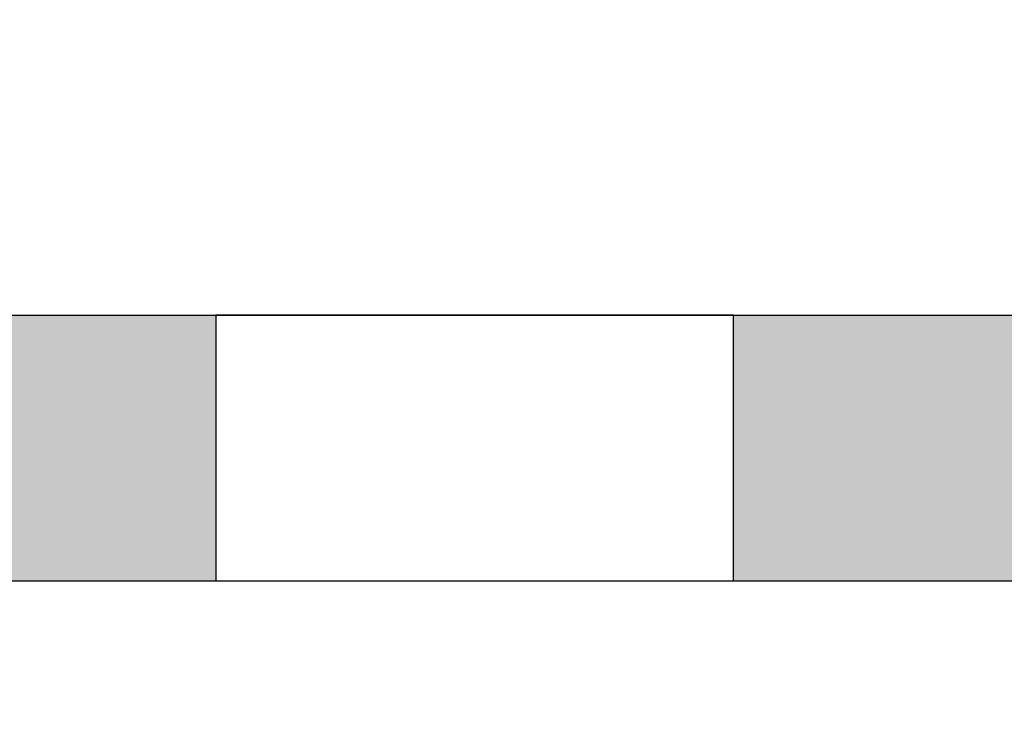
# Model space of a CAD drawing. Header units: metres. Extents: x -10.5 to 20.8, y -9 to 19.2.
# Tile 10 of 19: x -3.3 to -0.5, y -5.7 to -3.7. Entities that reach past the tile are written whole.
import ezdxf

# ---------------------------------------------------------------- set-up
doc = ezdxf.new("R2010")
doc.units = ezdxf.units.M
doc.header["$PDMODE"] = 65
doc.linetypes.add('AUSGEZOGEN', pattern=[0])
doc.linetypes.add('LINIE_2', pattern=[0.36, 0.2, -0.16])
for name, color, linetype, lineweight in [('XR$1$STANDARD', 7, 'Continuous', 25), ('XR$2$STANDARD', 7, 'Continuous', 25), ('XR$3$STANDARD', 7, 'Continuous', 25)]:
    doc.layers.add(name, color=color, linetype=linetype, lineweight=lineweight)
doc.dimstyles.new('_DIMSTYLE_3', dxfattribs={"dimtxt": 0.5, "dimasz": 0.8, "dimexe": 0, "dimexo": 0, "dimgap": 0.25, "dimtad": 0, "dimrnd": 0.01, "dimzin": 4, "dimdsep": 46, "dimtxsty": 'Standard', "dimblk1": 'ALL_ML_STRICH', "dimblk2": 'ALL_ML_STRICH', "dimsah": 1, "dimcen": 0, "dimadec": 0, "dimazin": 0, "dimtfac": 1, "dimtdec": 0, "dimtix": 1, "dimtmove": 2, "dimatfit": 3, "dimfxl": 1, "dimtzin": 0, "dimlwd": 0, "dimlwe": 25, "dimarcsym": 0})

# ---------------------------------------------------------------- blocks, each defined once
blk = doc.blocks.new('ALL_ML_STRICH')
at = {"color": 0, "linetype": 'ByBlock', "lineweight": -2}
for p, q in [((0, -0.5), (0, 0.5)), ((-0.3, -0.3), (0.3, 0.3)), ((-1, 0), (0.5, 0))]:
    blk.add_line(p, q, dxfattribs=at)
blk = doc.blocks.new('*D5')
at = {"layer": 'DEFPOINTS', "color": 0, "linetype": 'AUSGEZOGEN', "lineweight": 25}
for p in [(-10.1335, -5.3314), (18.1565, -5.3314), (-10.1335, -8.593)]:
    blk.add_point(p, dxfattribs=at)
at = {"layer": 'XR$3$STANDARD', "color": 0, "linetype": 'AUSGEZOGEN', "lineweight": -2}
for p, q in [((-10.1335, -6.6112), (-10.1335, -8.593)), ((18.1565, -6.6112), (18.1565, -8.593)), ((-10.1335, -8.593), (2.9712, -8.593)), ((4.7128, -8.593), (18.1565, -8.593))]:
    blk.add_line(p, q, dxfattribs=at)
at = {"layer": 'XR$3$STANDARD', "color": 0, "linetype": 'AUSGEZOGEN', "lineweight": 25, "xscale": 0.8, "yscale": 0.8, "zscale": 0.8, "rotation": 180}
blk.add_blockref('ALL_ML_STRICH', (-10.1335, -8.593), dxfattribs=at)
at = {"layer": 'XR$3$STANDARD', "color": 0, "linetype": 'AUSGEZOGEN', "lineweight": 25, "xscale": 0.8, "yscale": 0.8, "zscale": 0.8}
blk.add_blockref('ALL_ML_STRICH', (18.1565, -8.593), dxfattribs=at)
at = {"layer": 'XR$3$STANDARD', "color": 0, "linetype": 'AUSGEZOGEN', "lineweight": 25, "insert": (3.842, -8.6555), "char_height": 0.5, "width": 1.566176, "attachment_point": 5}
blk.add_mtext('\\W0.63;\\A1;{28.29\\H0.330000;\\S^ ;}', dxfattribs=at)

msp = doc.modelspace()

# ---------------------------------------------------------------- hatches: boundary and pattern name
at = {"layer": 'XR$2$STANDARD', "linetype": 'LINIE_2', "lineweight": 25}
for points in [[(-0.3135, -5.6314), (1.2515, -5.6314), (1.2515, -4.1314), (0.1965, -4.1314), (0.1965, -3.7053), (-0.3135, -3.7053), (-0.3135, -4.5614), (-1.2685, -4.5614), (-1.2685, -5.3314), (-0.3135, -5.3314)], [(-4.2585, -5.3314), (-2.7685, -5.3314), (-2.7685, -4.5614), (-4.2585, -4.5614)]]:
    msp.add_hatch(color=0, dxfattribs=at).paths.add_polyline_path(points)

# ---------------------------------------------------------------- linework, layer by layer
at = {"layer": 'XR$1$STANDARD', "color": 0, "linetype": 'AUSGEZOGEN', "lineweight": 25}
for p, q in [((-9.6235, -4.5614), (-0.3135, -4.5614)), ((-1.2685, -4.5614), (-2.7685, -4.5614)), ((-2.7685, -4.5614), (-2.7685, -5.3314)), ((-1.2685, -5.3314), (-1.2685, -4.5614)), ((-10.1335, -5.3314), (-0.3135, -5.3314)), ((-2.7685, -5.3314), (-1.2685, -5.3314))]:
    msp.add_line(p, q, dxfattribs=at)

# ---------------------------------------------------------------- dimensions: what is measured, and where the dimension line sits
at = {"layer": 'XR$3$STANDARD', "color": 0, "linetype": 'AUSGEZOGEN', "lineweight": 25}
dim = msp.add_linear_dim(base=(18.1565, -8.593), p1=(-10.1335, -6.6112), p2=(18.1565, -6.6112), dimstyle='_DIMSTYLE_3', override={"dimpost": '<>', "dimclrd": 0, "dimclre": 0, "dimclrt": 0, "dimlwd": 0, "dimlwe": 25}, dxfattribs=at)
dim.commit()
dim.dimension.update_dxf_attribs({"geometry": '*D5', "text_midpoint": (3.842, -8.6555)})

doc.saveas('drawing.dxf')
